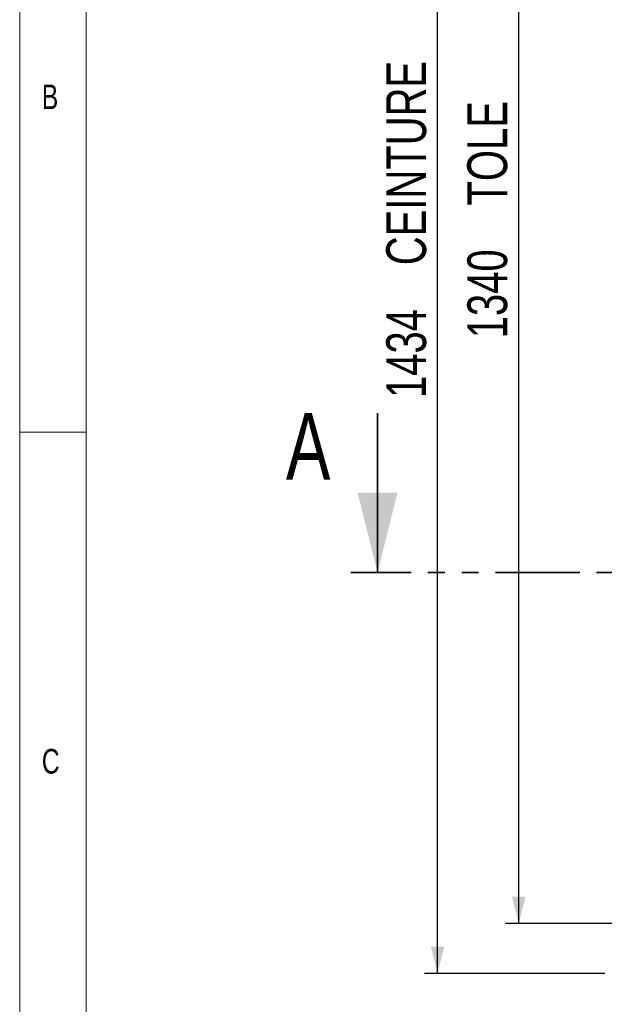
# Model space of a CAD drawing. Header units: millimetres. Extents: x 5 to 589, y 5 to 415.
# Tile 4 of 26: x 5 to 49, y 267 to 341. Entities that reach past the tile are written whole.
import ezdxf

# ---------------------------------------------------------------- set-up
doc = ezdxf.new("R2010")
doc.units = ezdxf.units.MM
doc.linetypes.add('PHANTOM', pattern=[12.7, 6.35, -1.27, 1.27, -1.27, 1.27, -1.27])
doc.layers.add('COTES', color=1, linetype='Continuous')
doc.layers.add('NOTES', color=6, linetype='Continuous')
doc.styles.add('SLDTEXTSTYLE0', font='TXT', dxfattribs={"width": 0.75})
doc.dimstyles.new('SLDDIMSTYLE0', dxfattribs={"dimtxt": 3, "dimasz": 2, "dimexe": 0, "dimexo": 0.0625, "dimgap": 0.75, "dimtad": 1, "dimlfac": 12.5, "dimrnd": 1e-09, "dimzin": 12, "dimdsep": 46, "dimtxsty": 'SLDTEXTSTYLE0', "dimsah": 1, "dimcen": 0.09, "dimadec": 0, "dimazin": 3, "dimtfac": 1, "dimtofl": 0, "dimtmove": 0, "dimatfit": 3, "dimfxl": 1, "dimfrac": 2, "dimtolj": 1, "dimtzin": 12, "dimarcsym": 0})

# ---------------------------------------------------------------- blocks, each defined once
blk = doc.blocks.new('_D_1')
at = {"layer": 'COTES', "color": 1, "transparency": 16777216}
for p, q in [((49.048, 384.005), (35.468, 384.005)), ((36.468, 269.285), (36.468, 384.005)), ((49.048, 269.285), (35.468, 269.285))]:
    blk.add_line(p, q, dxfattribs=at)
for points in [[(36.468, 384.005), (35.968, 382.005), (36.968, 382.005)], [(36.468, 269.285), (36.968, 271.285), (35.968, 271.285)]]:
    blk.add_solid(points, dxfattribs=at)
at = {"layer": 'COTES', "color": 1, "transparency": 16777216, "char_height": 3, "attachment_point": 1, "rotation": 90, "style": 'SLDTEXTSTYLE0'}
for s, insert in [('CEINTURE', (32.6, 322.57)), ('1434', (32.6, 312.579))]:
    blk.add_mtext(s, dxfattribs=dict(at, insert=insert))
blk = doc.blocks.new('_D_2')
at = {"layer": 'COTES', "color": 1, "transparency": 16777216}
for p, q in [((52.808, 380.245), (41.573, 380.245)), ((42.573, 273.045), (42.573, 380.245)), ((52.808, 273.045), (41.573, 273.045))]:
    blk.add_line(p, q, dxfattribs=at)
for points in [[(42.573, 380.245), (42.073, 378.245), (43.073, 378.245)], [(42.573, 273.045), (43.073, 275.045), (42.073, 275.045)]]:
    blk.add_solid(points, dxfattribs=at)
at = {"layer": 'COTES', "color": 1, "transparency": 16777216, "char_height": 3, "attachment_point": 1, "rotation": 90, "style": 'SLDTEXTSTYLE0'}
for s, insert in [('TOLE', (38.705, 327.064)), ('1340', (38.705, 317.072))]:
    blk.add_mtext(s, dxfattribs=dict(at, insert=insert))

msp = doc.modelspace()

# ---------------------------------------------------------------- linework, layer by layer
at = {"color": 7, "linetype": 'Continuous', "lineweight": 18}
for p, q in [((5, 415), (5, 5)), ((10, 410), (10, 10)), ((5, 310), (10, 310))]:
    msp.add_line(p, q, dxfattribs=at)
at = {"color": 7, "linetype": 'Continuous', "lineweight": 35}
msp.add_line((31.94586, 311.44521), (31.94586, 299.44521), dxfattribs=at)
at = {"color": 7, "linetype": 'PHANTOM', "lineweight": 35}
msp.add_line((237.67066, 299.44521), (29.94586, 299.44521), dxfattribs=at)
at = {"color": 7, "linetype": 'Continuous', "lineweight": 35}
msp.add_solid([(31.94586, 299.44521), (33.44586, 305.44521), (30.44586, 305.44521)], dxfattribs=at)

# ---------------------------------------------------------------- texts
at = {"color": 7, "linetype": 'Continuous', "insert": (25.04901, 311.44521), "char_height": 5, "attachment_point": 1, "style": 'SLDTEXTSTYLE0'}
msp.add_mtext('A', dxfattribs=at)
at = {"layer": 'NOTES', "color": 211, "char_height": 1.85208, "attachment_point": 1, "style": 'SLDTEXTSTYLE0'}
for s, insert in [('B', (6.66667, 336.16802)), ('C', (6.66667, 286.16802))]:
    msp.add_mtext(s, dxfattribs=dict(at, insert=insert))

# ---------------------------------------------------------------- dimensions: what is measured, and where the dimension line sits
at = {"layer": 'COTES', "color": 1}
for base, p1, p2, text, picture, middle in [((36.46765, 384.00521), (50.04826, 269.28521), (50.04826, 384.00521), '<> CEINTURE', '_D_1', (36.46765, 326.64521)), ((42.57263, 380.24521), (53.80826, 273.04521), (53.80826, 380.24521), '<> TOLE', '_D_2', (42.57263, 326.64521))]:
    dim = msp.add_linear_dim(base=base, p1=p1, p2=p2, angle=90, text=text, dimstyle='SLDDIMSTYLE0', dxfattribs=at)
    dim.commit()
    dim.dimension.update_dxf_attribs({"geometry": picture, "text_midpoint": middle, "dimtype": 160})

doc.saveas('drawing.dxf')
